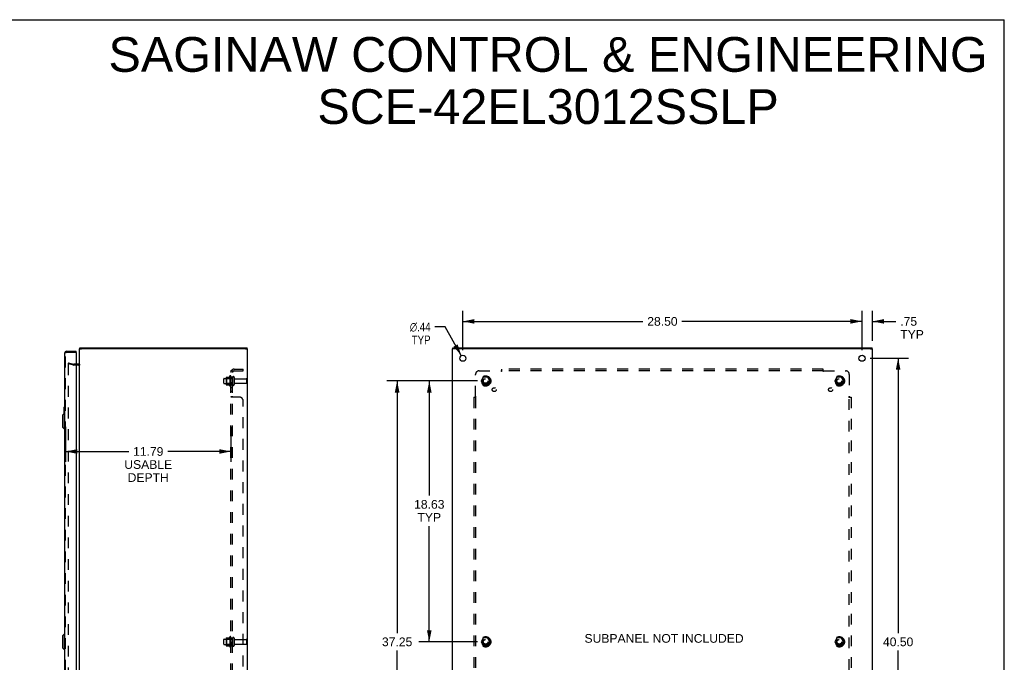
# Model space of a CAD drawing. Header units: inches. Extents: x 0 to 141, y 0 to 91.
# Tile 6 of 6: x 70 to 141, y 45 to 91. Entities that reach past the tile are written whole.
import ezdxf

# ---------------------------------------------------------------- set-up
doc = ezdxf.new("R2010")
doc.units = ezdxf.units.IN
doc.header["$LTSCALE"] = 7.733083
doc.header["$MEASUREMENT"] = 0
doc.linetypes.add('HIDDEN', pattern=[0.2, 0.1, -0.1])
doc.layers.get('0').update_dxf_attribs({"linetype": 'CONTINUOUS'})
for name, color, linetype in [('DEFAULT_2', 8, 'HIDDEN'), ('DIMENSIONS', 7, 'CONTINUOUS'), ('DOOR_ASSEMBLY', 7, 'CONTINUOUS'), ('SUBPANEL', 7, 'CONTINUOUS')]:
    doc.layers.add(name, color=color, linetype=linetype)
doc.styles.get("Standard").update_dxf_attribs({"font": 'arial.ttf'})
doc.styles.add('TEXTSTYLE_1', font='gdt', dxfattribs={"width": 0.8})
doc.dimstyles.new('DIMSTYLE_1', dxfattribs={"dimtxt": 0.620301, "dimasz": 0.827068, "dimexe": 0.09, "dimexo": 0.07, "dimgap": 0.0375, "dimtad": 0, "dimtih": 1, "dimtoh": 1, "dimzin": 4, "dimdsep": 46, "dimtxsty": 'Standard', "dimblk": '_FILLED', "dimblk1": '_FILLED', "dimblk2": '_FILLED', "dimcen": 0.09, "dimadec": 3, "dimazin": 1, "dimtfac": 1, "dimtdec": 3, "dimtofl": 0, "dimtmove": 0, "dimatfit": 3, "dimldrblk": '_FILLED', "dimfxl": 0, "dimtolj": 1, "dimtzin": 4, "dimarcsym": 0})
doc.dimstyles.new('DIMSTYLE_2', dxfattribs={"dimtxt": 0.620301, "dimasz": 0.827068, "dimexe": 0.09, "dimexo": 0.07, "dimgap": 0.09, "dimtad": 0, "dimtih": 1, "dimtoh": 1, "dimzin": 4, "dimdsep": 46, "dimtxsty": 'Standard', "dimblk": '_FILLED', "dimblk1": '_FILLED', "dimblk2": '_FILLED', "dimcen": 0.09, "dimadec": 3, "dimazin": 1, "dimtfac": 1, "dimtdec": 3, "dimtofl": 0, "dimtmove": 0, "dimatfit": 1, "dimldrblk": '_FILLED', "dimfxl": 0, "dimtolj": 1, "dimtzin": 4, "dimarcsym": 0})

# ---------------------------------------------------------------- blocks, each defined once
blk = doc.blocks.new('_FILLED')
at = {"color": 0, "linetype": 'ByBlock'}
blk.add_solid([(0, 0), (-1, 0.2), (-1, -0.2)], dxfattribs=at)
blk = doc.blocks.new('*D6')
at = {"layer": 'DIMENSIONS', "color": 2, "linetype": 'Continuous'}
for p, q in [((73.582, 61.903), (73.582, 59.403)), ((85.375, 61.903), (85.375, 59.403)), ((73.582, 60.148), (78.084, 60.148)), ((85.375, 60.148), (80.872, 60.148))]:
    blk.add_line(p, q, dxfattribs=at)
at = {"layer": 'DIMENSIONS', "color": 2, "linetype": 'Continuous', "xscale": 0.8270676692, "yscale": 0.8270676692, "zscale": 0.8270676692, "rotation": 180}
blk.add_blockref('_FILLED', (73.582, 60.148), dxfattribs=at)
at = {"layer": 'DIMENSIONS', "color": 2, "linetype": 'Continuous', "xscale": 0.8270676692, "yscale": 0.8270676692, "zscale": 0.8270676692}
blk.add_blockref('_FILLED', (85.375, 60.148), dxfattribs=at)
at = {"layer": 'DIMENSIONS', "color": 2, "linetype": 'Continuous', "insert": (79.478, 60.458), "char_height": 0.6203, "width": 3.41281, "attachment_point": 2, "line_spacing_factor": 0.9}
blk.add_mtext('11.79\\PUSABLE\\PDEPTH', dxfattribs=at)
blk = doc.blocks.new('*D7')
at = {"layer": 'DIMENSIONS', "color": 2, "linetype": 'Continuous'}
for p, q in [((131.02, 66.807), (133.765, 66.807)), ((133.021, 66.807), (133.021, 47.177)), ((133.021, 26.307), (133.021, 45.937)), ((131.02, 26.307), (133.765, 26.307))]:
    blk.add_line(p, q, dxfattribs=at)
at = {"layer": 'DIMENSIONS', "color": 2, "linetype": 'Continuous', "xscale": 0.8270676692, "yscale": 0.8270676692, "zscale": 0.8270676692}
for p, rotation in [((133.021, 66.807), 90), ((133.021, 26.307), 270)]:
    blk.add_blockref('_FILLED', p, dxfattribs=dict(at, rotation=rotation))
at = {"layer": 'DIMENSIONS', "color": 2, "linetype": 'Continuous', "insert": (133.021, 46.867), "char_height": 0.6203, "width": 2.16759, "attachment_point": 2, "line_spacing_factor": 0.9}
blk.add_mtext('40.50', dxfattribs=at)
blk = doc.blocks.new('*D8')
at = {"layer": 'DIMENSIONS', "color": 2, "linetype": 'Continuous'}
for p, q in [((101.941, 67.386), (101.941, 70.181)), ((130.441, 67.386), (130.441, 70.181)), ((101.941, 69.437), (114.797, 69.437)), ((130.441, 69.437), (117.585, 69.437))]:
    blk.add_line(p, q, dxfattribs=at)
at = {"layer": 'DIMENSIONS', "color": 2, "linetype": 'Continuous', "xscale": 0.8270676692, "yscale": 0.8270676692, "zscale": 0.8270676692, "rotation": 180}
blk.add_blockref('_FILLED', (101.941, 69.437), dxfattribs=at)
at = {"layer": 'DIMENSIONS', "color": 2, "linetype": 'Continuous', "xscale": 0.8270676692, "yscale": 0.8270676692, "zscale": 0.8270676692}
blk.add_blockref('_FILLED', (130.441, 69.437), dxfattribs=at)
at = {"layer": 'DIMENSIONS', "color": 2, "linetype": 'Continuous', "insert": (116.191, 69.747), "char_height": 0.6203, "width": 2.16759, "attachment_point": 2, "line_spacing_factor": 0.9}
blk.add_mtext('28.50', dxfattribs=at)
blk = doc.blocks.new('*D9')
at = {"layer": 'DIMENSIONS', "color": 2, "linetype": 'Continuous'}
for p, q in [((100.671, 69.045), (99.948, 69.045)), ((101.833, 66.997), (100.671, 69.045))]:
    blk.add_line(p, q, dxfattribs=at)
at = {"layer": 'DIMENSIONS', "color": 2, "linetype": 'Continuous', "xscale": 0.8270676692, "yscale": 0.8270676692, "zscale": 0.8270676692, "rotation": 299.5626086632}
blk.add_blockref('_FILLED', (101.833, 66.997), dxfattribs=at)
at = {"layer": 'DIMENSIONS', "color": 2, "linetype": 'Continuous', "insert": (99.638, 69.356), "char_height": 0.6203, "width": 2.03077, "attachment_point": 3, "line_spacing_factor": 0.9, "style": 'TEXTSTYLE_1'}
blk.add_mtext('{\\fgdt;n}\\fArial;.44\\PTYP', dxfattribs=at)
blk = doc.blocks.new('*D11')
at = {"layer": 'DIMENSIONS', "color": 2, "linetype": 'Continuous'}
for p, q in [((130.441, 67.386), (130.441, 70.181)), ((131.191, 68.06), (131.191, 70.181)), ((130.441, 69.437), (128.787, 69.437)), ((131.191, 69.437), (132.862, 69.437))]:
    blk.add_line(p, q, dxfattribs=at)
at = {"layer": 'DIMENSIONS', "color": 2, "linetype": 'Continuous', "xscale": 0.8270676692, "yscale": 0.8270676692, "zscale": 0.8270676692}
blk.add_blockref('_FILLED', (130.441, 69.437), dxfattribs=at)
at = {"layer": 'DIMENSIONS', "color": 2, "linetype": 'Continuous', "xscale": 0.8270676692, "yscale": 0.8270676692, "zscale": 0.8270676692, "rotation": 180}
blk.add_blockref('_FILLED', (131.191, 69.437), dxfattribs=at)
at = {"layer": 'DIMENSIONS', "color": 2, "linetype": 'Continuous', "insert": (133.172, 69.747), "char_height": 0.6203, "width": 1.68104, "attachment_point": 1, "line_spacing_factor": 0.9}
blk.add_mtext('.75\\PTYP', dxfattribs=at)
blk = doc.blocks.new('*D12')
at = {"layer": 'DIMENSIONS', "color": 2, "linetype": 'Continuous'}
for p, q in [((102.987, 65.182), (98.801, 65.182)), ((99.545, 65.182), (99.545, 56.994)), ((99.545, 46.557), (99.545, 54.823)), ((102.987, 46.557), (98.801, 46.557))]:
    blk.add_line(p, q, dxfattribs=at)
at = {"layer": 'DIMENSIONS', "color": 2, "linetype": 'Continuous', "xscale": 0.8270676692, "yscale": 0.8270676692, "zscale": 0.8270676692}
for p, rotation in [((99.545, 65.182), 90), ((99.545, 46.557), 270)]:
    blk.add_blockref('_FILLED', p, dxfattribs=dict(at, rotation=rotation))
at = {"layer": 'DIMENSIONS', "color": 2, "linetype": 'Continuous', "insert": (99.545, 56.683), "char_height": 0.6203, "width": 2.16759, "attachment_point": 2, "line_spacing_factor": 0.9}
blk.add_mtext('18.63\\PTYP', dxfattribs=at)
blk = doc.blocks.new('*D13')
at = {"layer": 'DIMENSIONS', "color": 2, "linetype": 'Continuous'}
for p, q in [((102.987, 65.182), (96.506, 65.182)), ((97.25, 65.182), (97.25, 47.177)), ((97.25, 27.932), (97.25, 45.937)), ((102.987, 27.932), (96.506, 27.932))]:
    blk.add_line(p, q, dxfattribs=at)
at = {"layer": 'DIMENSIONS', "color": 2, "linetype": 'Continuous', "xscale": 0.8270676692, "yscale": 0.8270676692, "zscale": 0.8270676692}
for p, rotation in [((97.25, 65.182), 90), ((97.25, 27.932), 270)]:
    blk.add_blockref('_FILLED', p, dxfattribs=dict(at, rotation=rotation))
at = {"layer": 'DIMENSIONS', "color": 2, "linetype": 'Continuous', "insert": (97.25, 46.867), "char_height": 0.6203, "width": 2.16759, "attachment_point": 2, "line_spacing_factor": 0.9}
blk.add_mtext('37.25', dxfattribs=at)

msp = doc.modelspace()

# ---------------------------------------------------------------- linework, layer by layer
at = {"color": 7, "linetype": 'Continuous'}
for p, q in [((0, 90.977), (140.602, 90.977)), ((140.602, 0), (140.602, 90.977)), ((74.595, 67.482), (74.595, 67.557)), ((86.545, 67.482), (86.545, 67.557)), ((101.216, 67.482), (101.216, 67.557)), ((131.166, 67.482), (131.166, 67.557)), ((74.575, 67.482), (74.72, 67.482)), ((86.427, 67.482), (86.575, 67.482)), ((101.341, 67.482), (101.191, 67.482)), ((131.041, 67.482), (131.191, 67.482))]:
    msp.add_line(p, q, dxfattribs=at)
at = {"color": 3, "linetype": 'Continuous'}
for p, q in [((74.595, 67.557), (86.545, 67.557)), ((101.216, 67.557), (131.166, 67.557)), ((74.575, 25.632), (74.575, 67.482)), ((86.42, 67.482), (74.73, 67.482)), ((86.575, 25.632), (86.575, 67.482)), ((101.191, 25.632), (101.191, 67.482)), ((131.036, 67.482), (101.346, 67.482)), ((131.191, 25.632), (131.191, 67.482)), ((74.505, 66.382), (74.332, 66.382))]:
    msp.add_line(p, q, dxfattribs=at)
for centre in [(101.941, 66.807), (130.441, 66.807)]:
    msp.add_circle(centre, 0.219, dxfattribs=at)
msp.add_arc((74.505, 66.452), 0.07, 270, 360, dxfattribs=at)
at = {"layer": 'DEFAULT_2', "color": 8, "linetype": 'HIDDEN'}
for p, q in [((73.782, 66.486), (73.762, 66.414)), ((74.147, 66.311), (73.762, 66.414)), ((73.763, 66.383), (73.762, 66.381)), ((73.762, 66.381), (73.762, 26.733)), ((73.782, 66.401), (73.781, 66.401)), ((73.782, 66.486), (74.166, 66.383)), ((74.332, 66.382), (74.176, 66.382)), ((74.505, 66.307), (74.176, 66.307)), ((85.039, 65.438), (85.039, 64.926)), ((85.059, 65.366), (85.039, 65.386)), ((85.049, 65.46), (85.277, 65.46)), ((85.305, 65.538), (85.305, 64.826)), ((85.355, 65.366), (85.375, 65.386)), ((85.375, 65.516), (85.375, 64.848)), ((85.5, 65.44), (85.5, 64.925)), ((85.61, 65.44), (85.61, 64.925)), ((103.403, 65.455), (103.248, 65.187)), ((103.72, 65.46), (103.412, 65.46)), ((103.884, 65.187), (103.729, 65.455)), ((128.653, 65.455), (128.498, 65.187)), ((128.97, 65.46), (128.662, 65.46)), ((129.134, 65.187), (128.979, 65.455)), ((84.875, 65.025), (84.875, 65.34)), ((84.905, 65.37), (85.5, 65.37)), ((84.905, 64.995), (85.5, 64.995)), ((85.059, 64.999), (85.039, 64.979)), ((85.049, 64.905), (85.277, 64.905)), ((85.059, 65.366), (85.059, 64.999)), ((85.355, 65.366), (85.059, 65.366)), ((85.355, 64.999), (85.059, 64.999)), ((85.355, 65.366), (85.355, 64.999)), ((85.355, 64.999), (85.375, 64.979)), ((85.672, 65.347), (86.47, 65.347)), ((85.672, 65.017), (86.47, 65.017)), ((86.5, 65.317), (86.5, 65.047)), ((103.248, 65.177), (103.403, 64.91)), ((103.72, 64.905), (103.412, 64.905)), ((103.729, 64.91), (103.884, 65.177)), ((128.498, 65.177), (128.653, 64.91)), ((128.97, 64.905), (128.662, 64.905)), ((128.979, 64.91), (129.134, 65.177)), ((84.875, 46.4), (84.875, 46.715)), ((84.905, 46.745), (85.5, 46.745)), ((85.039, 46.813), (85.039, 46.301)), ((85.059, 46.741), (85.039, 46.761)), ((85.049, 46.835), (85.277, 46.835)), ((85.355, 46.741), (85.059, 46.741)), ((85.059, 46.741), (85.059, 46.374)), ((85.305, 46.913), (85.305, 46.201)), ((85.355, 46.741), (85.375, 46.761)), ((85.355, 46.741), (85.355, 46.374)), ((85.375, 46.891), (85.375, 46.223)), ((85.5, 46.815), (85.5, 46.3)), ((85.61, 46.815), (85.61, 46.3)), ((85.672, 46.722), (86.47, 46.722)), ((86.5, 46.692), (86.5, 46.422)), ((103.403, 46.83), (103.248, 46.562)), ((103.248, 46.552), (103.403, 46.285)), ((103.72, 46.835), (103.412, 46.835)), ((103.884, 46.562), (103.729, 46.83)), ((103.729, 46.285), (103.884, 46.552)), ((128.653, 46.83), (128.498, 46.562)), ((128.498, 46.552), (128.653, 46.285)), ((128.97, 46.835), (128.662, 46.835)), ((129.134, 46.562), (128.979, 46.83)), ((128.979, 46.285), (129.134, 46.552)), ((84.905, 46.37), (85.5, 46.37)), ((85.059, 46.374), (85.039, 46.354)), ((85.049, 46.28), (85.277, 46.28)), ((85.355, 46.374), (85.059, 46.374)), ((85.355, 46.374), (85.375, 46.354)), ((85.672, 46.392), (86.47, 46.392)), ((103.72, 46.28), (103.412, 46.28)), ((128.97, 46.28), (128.662, 46.28))]:
    msp.add_line(p, q, dxfattribs=at)
for points in [[(73.781, 66.401), (73.779, 66.401), (73.777, 66.401), (73.775, 66.4), (73.773, 66.399), (73.771, 66.398), (73.77, 66.397), (73.768, 66.396), (73.767, 66.394), (73.766, 66.393), (73.765, 66.391), (73.764, 66.389), (73.763, 66.387), (73.763, 66.385), (73.763, 66.383)], [(73.786, 66.401), (73.785, 66.401), (73.783, 66.401), (73.782, 66.401)]]:
    msp.add_lwpolyline(points, dxfattribs=at)
for centre, radius in [((103.566, 65.182), 0.372), ((103.566, 65.182), 0.356), ((103.566, 65.182), 0.312), ((103.566, 65.182), 0.204), ((128.816, 65.182), 0.372), ((128.816, 65.182), 0.356), ((128.816, 65.182), 0.312), ((128.816, 65.182), 0.204), ((103.566, 65.182), 0.188), ((103.566, 65.182), 0.183), ((103.566, 65.182), 0.165), ((128.816, 65.182), 0.188), ((128.816, 65.182), 0.183), ((128.816, 65.182), 0.165), ((103.566, 46.557), 0.372), ((103.566, 46.557), 0.356), ((103.566, 46.557), 0.312), ((103.566, 46.557), 0.204), ((103.566, 46.557), 0.188), ((103.566, 46.557), 0.183), ((103.566, 46.557), 0.165), ((128.816, 46.557), 0.372), ((128.816, 46.557), 0.356), ((128.816, 46.557), 0.312), ((128.816, 46.557), 0.204), ((128.816, 46.557), 0.188), ((128.816, 46.557), 0.183), ((128.816, 46.557), 0.165)]:
    msp.add_circle(centre, radius, dxfattribs=at)
for centre, radius, start, end in [((74.176, 66.422), 0.115, 255, 270), ((74.176, 66.422), 0.04, 255, 270), ((74.505, 66.452), 0.145, 270, 317.01419), ((85.049, 65.45), 0.01, 90, 174.80617), ((85.18, 65.438), 0.141, 174.79195, 180), ((85.258, 65.47), 0.01, 270, 336.03207), ((85.905, 65.182), 0.698, 149.33687, 156.03207), ((85.337, 65.516), 0.0384, 0, 145.55034), ((85.555, 65.44), 0.055, 0, 180), ((85.672, 65.41), 0.0625, 180, 270), ((103.412, 65.45), 0.01, 90.01235, 149.98915), ((103.72, 65.45), 0.01, 30.01204, 89.98872), ((128.662, 65.45), 0.01, 90.01235, 149.98915), ((128.97, 65.45), 0.01, 30.01204, 89.98872), ((84.905, 65.34), 0.03, 90, 180), ((84.905, 65.025), 0.03, 180, 270), ((85.18, 64.926), 0.141, 180, 185.20805), ((85.049, 64.915), 0.01, 185.19383, 270), ((85.258, 64.895), 0.01, 23.96793, 90), ((85.905, 65.182), 0.698, 203.96793, 210.66313), ((85.337, 64.848), 0.0384, 214.44966, 360), ((85.555, 64.925), 0.055, 180, 360), ((85.672, 64.955), 0.0625, 90, 180), ((86.47, 65.317), 0.03, 0, 90), ((86.47, 65.047), 0.03, 270, 360), ((103.257, 65.182), 0.01, 150.01268, 209.98829), ((103.412, 64.915), 0.01, 210.01204, 269.98872), ((103.72, 64.915), 0.01, 270.01235, 329.98915), ((103.875, 65.182), 0.01, 330.01268, 29.98829), ((128.507, 65.182), 0.01, 150.01268, 209.98829), ((128.662, 64.915), 0.01, 210.01204, 269.98872), ((128.97, 64.915), 0.01, 270.01235, 329.98915), ((129.125, 65.182), 0.01, 330.01268, 29.98829), ((84.905, 46.715), 0.03, 90, 180), ((84.905, 46.4), 0.03, 180, 270), ((85.049, 46.825), 0.01, 90, 174.80617), ((85.18, 46.813), 0.141, 174.79195, 180), ((85.258, 46.845), 0.01, 270, 336.03207), ((85.905, 46.557), 0.698, 149.33687, 156.03207), ((85.337, 46.891), 0.0384, 0, 145.55034), ((85.555, 46.815), 0.055, 0, 180), ((85.672, 46.785), 0.0625, 180, 270), ((86.47, 46.692), 0.03, 0, 90), ((86.47, 46.422), 0.03, 270, 360), ((103.257, 46.557), 0.01, 150.01268, 209.98829), ((103.412, 46.825), 0.01, 90.01235, 149.98915), ((103.72, 46.825), 0.01, 30.01204, 89.98872), ((103.875, 46.557), 0.01, 330.01268, 29.98829), ((128.507, 46.557), 0.01, 150.01268, 209.98829), ((128.662, 46.825), 0.01, 90.01235, 149.98915), ((128.97, 46.825), 0.01, 30.01204, 89.98872), ((129.125, 46.557), 0.01, 330.01268, 29.98829), ((85.18, 46.301), 0.141, 180, 185.20805), ((85.049, 46.29), 0.01, 185.19383, 270), ((85.258, 46.27), 0.01, 23.96793, 90), ((85.905, 46.557), 0.698, 203.96793, 210.66313), ((85.337, 46.223), 0.0384, 214.44966, 360), ((85.555, 46.3), 0.055, 180, 360), ((85.672, 46.33), 0.0625, 90, 180), ((103.412, 46.29), 0.01, 210.01204, 269.98872), ((103.72, 46.29), 0.01, 270.01235, 329.98915), ((128.662, 46.29), 0.01, 210.01204, 269.98872), ((128.97, 46.29), 0.01, 270.01235, 329.98915)]:
    msp.add_arc(centre, radius, start, end, dxfattribs=at)
at = {"layer": 'DOOR_ASSEMBLY', "color": 3, "linetype": 'Continuous'}
for p, q in [((73.507, 67.172), (73.507, 25.942)), ((73.642, 67.307), (74.332, 67.307)), ((74.332, 67.217), (74.332, 25.897))]:
    msp.add_line(p, q, dxfattribs=at)
at = {"layer": 'DOOR_ASSEMBLY', "color": 8, "linetype": 'HIDDEN'}
for p, q in [((73.582, 25.942), (73.582, 67.172)), ((73.642, 67.232), (74.317, 67.232))]:
    msp.add_line(p, q, dxfattribs=at)
at = {"layer": 'DOOR_ASSEMBLY', "color": 7, "linetype": 'Continuous'}
for p, q in [((74.332, 67.232), (74.317, 67.232)), ((74.332, 67.232), (74.332, 67.307)), ((73.447, 63.292), (73.447, 62.837)), ((73.462, 63.307), (73.507, 63.307)), ((73.349, 62.74), (73.468, 62.858)), ((73.349, 62.74), (73.349, 61.873)), ((73.468, 62.858), (73.468, 61.755)), ((73.468, 62.858), (73.507, 62.858)), ((73.494, 63.207), (73.494, 62.858)), ((73.349, 61.873), (73.468, 61.755)), ((73.468, 61.755), (73.507, 61.755)), ((73.349, 46.99), (73.468, 47.108)), ((73.468, 47.108), (73.468, 46.005)), ((73.468, 47.108), (73.507, 47.108)), ((73.349, 46.99), (73.349, 46.123)), ((73.349, 46.123), (73.468, 46.005)), ((73.468, 46.005), (73.507, 46.005))]:
    msp.add_line(p, q, dxfattribs=at)
msp.add_lwpolyline([(73.492, 63.243), (73.492, 63.238), (73.493, 63.232), (73.493, 63.226), (73.493, 63.22), (73.494, 63.213), (73.494, 63.207)], dxfattribs=at)
at = {"layer": 'DOOR_ASSEMBLY', "color": 3, "linetype": 'Continuous'}
for centre, radius, start, end in [((73.642, 67.172), 0.135, 90, 180), ((74.317, 67.217), 0.015, 0, 90)]:
    msp.add_arc(centre, radius, start, end, dxfattribs=at)
at = {"layer": 'DOOR_ASSEMBLY', "color": 8, "linetype": 'HIDDEN'}
msp.add_arc((73.642, 67.172), 0.06, 90, 180, dxfattribs=at)
at = {"layer": 'DOOR_ASSEMBLY', "color": 7, "linetype": 'Continuous'}
for centre, start, end in [((73.462, 63.292), 90, 180), ((73.492, 63.292), 0, 90)]:
    msp.add_arc(centre, 0.015, start, end, dxfattribs=at)
at = {"layer": 'SUBPANEL', "color": 8, "linetype": 'HIDDEN'}
for p, q in [((85.375, 27.213), (85.375, 65.901)), ((85.5, 65.901), (85.375, 65.901)), ((85.5, 65.432), (85.375, 65.432)), ((85.429, 65.939), (85.525, 65.86)), ((85.449, 65.899), (85.451, 65.899)), ((85.451, 65.899), (85.452, 65.899)), ((85.452, 65.899), (85.453, 65.898)), ((85.453, 65.898), (85.454, 65.898)), ((85.454, 65.898), (85.456, 65.898)), ((85.456, 65.898), (85.457, 65.897)), ((85.457, 65.897), (85.458, 65.897)), ((85.458, 65.897), (85.46, 65.897)), ((85.46, 65.897), (85.461, 65.896)), ((85.461, 65.896), (85.463, 65.896)), ((85.463, 65.896), (85.464, 65.895)), ((85.464, 65.895), (85.465, 65.895)), ((85.465, 65.895), (85.467, 65.894)), ((85.467, 65.894), (85.468, 65.894)), ((85.468, 65.894), (85.47, 65.893)), ((85.47, 65.893), (85.472, 65.893)), ((85.472, 65.893), (85.473, 65.892)), ((85.487, 65.887), (85.488, 65.886)), ((85.488, 65.886), (85.49, 65.886)), ((85.5, 27.213), (85.5, 65.901)), ((85.5, 65.88), (85.5, 65.881)), ((85.612, 66.026), (86.25, 66.026)), ((85.612, 65.901), (86.25, 65.901)), ((86.25, 65.901), (86.25, 66.026)), ((102.847, 64.061), (102.847, 65.651)), ((103.097, 65.901), (104.687, 65.901)), ((104.7, 65.881), (104.696, 65.887)), ((104.701, 65.915), (104.697, 65.912)), ((104.705, 65.919), (104.701, 65.915)), ((104.722, 65.86), (104.722, 66.026)), ((127.66, 66.026), (104.722, 66.026)), ((127.66, 65.901), (104.722, 65.901)), ((127.66, 65.86), (127.66, 66.026)), ((127.695, 65.901), (129.285, 65.901)), ((129.535, 65.651), (129.535, 64.061)), ((85.5, 64.932), (85.375, 64.932)), ((85.5, 64.704), (85.375, 64.704)), ((85.5, 64.423), (85.375, 64.423)), ((85.5, 64.061), (85.375, 64.061)), ((86, 64.026), (85.429, 64.026)), ((85.523, 64.038), (85.522, 64.039)), ((85.525, 64.033), (85.525, 64.035)), ((85.526, 64.03), (85.526, 64.032)), ((102.722, 64.026), (102.722, 29.088)), ((102.722, 64.026), (102.888, 64.026)), ((102.847, 64.026), (102.847, 29.088)), ((129.494, 64.026), (129.66, 64.026)), ((129.515, 64.048), (129.521, 64.052)), ((129.535, 29.088), (129.535, 64.026)), ((129.549, 64.047), (129.546, 64.051)), ((129.553, 64.043), (129.549, 64.047)), ((129.66, 64.026), (129.66, 29.088)), ((86.25, 29.338), (86.25, 63.776)), ((85.5, 46.807), (85.375, 46.807)), ((85.5, 46.307), (85.375, 46.307))]:
    msp.add_line(p, q, dxfattribs=at)
for points in [[(85.397, 65.921), (85.394, 65.919), (85.391, 65.918), (85.388, 65.917), (85.386, 65.915), (85.383, 65.914), (85.381, 65.912), (85.379, 65.91), (85.378, 65.908), (85.376, 65.907), (85.376, 65.905), (85.375, 65.903), (85.375, 65.902), (85.375, 65.901)], [(85.429, 65.939), (85.427, 65.937), (85.425, 65.935), (85.423, 65.934), (85.42, 65.932), (85.417, 65.93), (85.414, 65.928), (85.411, 65.927), (85.407, 65.925), (85.404, 65.924), (85.397, 65.921)], [(85.443, 65.901), (85.443, 65.901), (85.442, 65.901), (85.442, 65.901), (85.441, 65.901), (85.441, 65.901), (85.441, 65.901), (85.44, 65.901), (85.44, 65.901), (85.44, 65.901)], [(85.44, 65.901), (85.44, 65.901), (85.44, 65.901), (85.44, 65.901), (85.44, 65.901), (85.441, 65.901), (85.441, 65.901), (85.441, 65.901), (85.442, 65.901), (85.442, 65.901), (85.443, 65.901), (85.443, 65.9), (85.444, 65.9), (85.444, 65.9), (85.445, 65.9), (85.445, 65.9), (85.446, 65.9), (85.447, 65.9), (85.447, 65.9), (85.448, 65.9), (85.448, 65.9), (85.449, 65.899), (85.449, 65.899)], [(85.473, 65.892), (85.475, 65.892), (85.476, 65.891), (85.477, 65.891), (85.477, 65.891), (85.478, 65.89), (85.479, 65.89), (85.48, 65.89), (85.481, 65.889), (85.482, 65.889), (85.483, 65.889), (85.483, 65.888), (85.484, 65.888), (85.485, 65.888), (85.486, 65.887), (85.487, 65.887)], [(85.49, 65.886), (85.491, 65.885), (85.492, 65.885), (85.492, 65.884), (85.493, 65.884), (85.494, 65.884), (85.494, 65.883), (85.495, 65.883), (85.496, 65.883), (85.496, 65.882), (85.497, 65.882), (85.497, 65.882), (85.498, 65.881), (85.499, 65.881), (85.499, 65.881), (85.5, 65.88), (85.5, 65.88), (85.501, 65.88), (85.501, 65.879), (85.502, 65.879), (85.502, 65.879), (85.503, 65.879), (85.503, 65.878), (85.503, 65.878), (85.504, 65.878)], [(85.515, 65.877), (85.513, 65.879), (85.511, 65.881), (85.509, 65.883), (85.507, 65.885), (85.506, 65.887), (85.504, 65.89), (85.503, 65.892), (85.502, 65.894), (85.501, 65.896), (85.5, 65.898), (85.5, 65.899), (85.5, 65.901)], [(85.504, 65.878), (85.504, 65.878), (85.504, 65.878), (85.504, 65.878), (85.504, 65.878), (85.504, 65.878), (85.504, 65.878), (85.503, 65.878), (85.503, 65.878), (85.503, 65.879), (85.502, 65.879), (85.502, 65.879), (85.502, 65.879), (85.501, 65.88), (85.501, 65.88), (85.5, 65.88)], [(85.525, 65.86), (85.526, 65.861), (85.526, 65.861), (85.526, 65.862), (85.526, 65.863), (85.525, 65.864), (85.525, 65.865), (85.524, 65.866), (85.523, 65.867), (85.522, 65.869), (85.521, 65.87), (85.519, 65.872), (85.518, 65.873), (85.515, 65.877)], [(104.697, 65.912), (104.696, 65.91), (104.694, 65.908), (104.692, 65.907), (104.691, 65.905), (104.689, 65.903), (104.688, 65.902), (104.687, 65.901)], [(104.696, 65.887), (104.695, 65.89), (104.693, 65.892), (104.692, 65.894), (104.691, 65.896), (104.689, 65.898), (104.688, 65.899), (104.687, 65.901)], [(104.722, 65.86), (104.721, 65.861), (104.719, 65.861), (104.718, 65.862), (104.716, 65.863), (104.715, 65.864), (104.713, 65.865), (104.712, 65.866), (104.71, 65.867), (104.709, 65.869), (104.708, 65.87), (104.706, 65.872), (104.705, 65.873), (104.704, 65.875), (104.703, 65.877), (104.701, 65.879), (104.7, 65.881)], [(104.722, 65.939), (104.721, 65.937), (104.719, 65.935), (104.718, 65.934), (104.717, 65.932), (104.715, 65.93), (104.714, 65.928), (104.712, 65.927), (104.711, 65.925), (104.709, 65.924), (104.708, 65.922), (104.707, 65.921), (104.705, 65.919)], [(127.66, 65.939), (127.661, 65.937), (127.663, 65.935), (127.664, 65.934), (127.665, 65.932), (127.667, 65.93), (127.668, 65.928), (127.67, 65.927), (127.671, 65.925), (127.673, 65.924), (127.674, 65.922), (127.675, 65.921), (127.677, 65.919), (127.68, 65.917)], [(127.66, 65.86), (127.661, 65.861), (127.663, 65.861), (127.664, 65.862), (127.666, 65.863), (127.667, 65.864), (127.669, 65.865), (127.67, 65.866), (127.672, 65.867), (127.673, 65.869), (127.674, 65.87), (127.676, 65.872), (127.677, 65.873), (127.678, 65.875), (127.679, 65.877), (127.681, 65.879), (127.682, 65.881), (127.686, 65.887)], [(127.68, 65.917), (127.683, 65.914), (127.684, 65.912), (127.686, 65.91), (127.688, 65.908), (127.69, 65.907), (127.691, 65.905), (127.693, 65.903), (127.694, 65.902), (127.695, 65.901)], [(127.686, 65.887), (127.687, 65.89), (127.688, 65.892), (127.69, 65.894), (127.691, 65.896), (127.693, 65.898), (127.694, 65.899), (127.695, 65.901)], [(85.375, 64.059), (85.375, 64.06), (85.375, 64.061)], [(85.386, 64.047), (85.383, 64.049), (85.381, 64.051), (85.379, 64.052), (85.378, 64.054), (85.376, 64.056), (85.376, 64.057), (85.375, 64.059), (85.375, 64.06), (85.375, 64.061)], [(85.401, 64.04), (85.397, 64.041), (85.394, 64.043), (85.391, 64.044), (85.388, 64.046), (85.386, 64.047), (85.383, 64.049), (85.381, 64.051)], [(85.429, 64.026), (85.427, 64.027), (85.425, 64.029), (85.423, 64.03), (85.42, 64.031), (85.417, 64.033), (85.414, 64.034), (85.411, 64.036), (85.401, 64.04)], [(85.429, 64.026), (85.427, 64.027), (85.425, 64.029), (85.423, 64.03), (85.42, 64.031)], [(85.507, 64.05), (85.506, 64.052), (85.504, 64.053), (85.503, 64.055), (85.502, 64.056), (85.501, 64.057), (85.5, 64.059), (85.5, 64.06), (85.5, 64.061)], [(85.501, 64.057), (85.5, 64.059), (85.5, 64.06)], [(85.521, 64.04), (85.519, 64.042), (85.518, 64.043), (85.516, 64.044), (85.515, 64.045), (85.513, 64.047), (85.511, 64.048), (85.509, 64.049), (85.507, 64.05), (85.506, 64.052), (85.504, 64.053), (85.503, 64.055), (85.502, 64.056)], [(85.525, 64.026), (85.526, 64.027), (85.526, 64.029), (85.526, 64.03), (85.526, 64.032), (85.525, 64.033), (85.525, 64.035), (85.524, 64.036), (85.523, 64.038), (85.522, 64.039), (85.521, 64.04), (85.519, 64.042), (85.518, 64.043), (85.516, 64.044)], [(85.525, 64.026), (85.526, 64.027), (85.526, 64.029)], [(102.809, 64.026), (102.811, 64.027), (102.813, 64.029), (102.814, 64.03), (102.816, 64.031), (102.818, 64.033), (102.82, 64.034), (102.821, 64.036), (102.823, 64.037), (102.824, 64.039), (102.826, 64.04), (102.827, 64.041), (102.829, 64.043), (102.831, 64.046)], [(102.831, 64.046), (102.834, 64.049), (102.836, 64.051), (102.838, 64.052), (102.84, 64.054), (102.841, 64.056), (102.843, 64.057), (102.845, 64.059), (102.846, 64.06), (102.847, 64.061)], [(102.861, 64.052), (102.858, 64.053), (102.856, 64.055), (102.854, 64.056), (102.852, 64.057), (102.85, 64.059), (102.849, 64.06), (102.847, 64.061)], [(102.888, 64.026), (102.887, 64.027), (102.887, 64.029), (102.886, 64.03), (102.885, 64.032), (102.884, 64.033), (102.883, 64.035), (102.882, 64.036), (102.881, 64.038), (102.879, 64.039), (102.878, 64.04), (102.876, 64.042), (102.875, 64.043), (102.873, 64.044), (102.871, 64.045), (102.869, 64.047), (102.867, 64.048), (102.861, 64.052)], [(129.494, 64.026), (129.494, 64.027), (129.495, 64.029), (129.496, 64.03), (129.497, 64.032), (129.498, 64.033), (129.499, 64.035), (129.5, 64.036), (129.501, 64.038), (129.503, 64.039), (129.504, 64.04), (129.506, 64.042), (129.507, 64.043), (129.509, 64.044), (129.511, 64.045), (129.513, 64.047), (129.515, 64.048)], [(129.521, 64.052), (129.524, 64.053), (129.526, 64.055), (129.528, 64.056), (129.53, 64.057), (129.532, 64.059), (129.533, 64.06), (129.535, 64.061)], [(129.546, 64.051), (129.544, 64.052), (129.542, 64.054), (129.541, 64.056), (129.539, 64.057), (129.537, 64.059), (129.536, 64.06), (129.535, 64.061)], [(129.573, 64.026), (129.571, 64.027), (129.569, 64.029), (129.568, 64.03), (129.566, 64.031), (129.564, 64.033), (129.562, 64.034), (129.561, 64.036), (129.559, 64.037), (129.558, 64.039), (129.556, 64.04), (129.555, 64.041), (129.553, 64.043)]]:
    msp.add_lwpolyline(points, dxfattribs=at)
for centre, radius in [((103.566, 65.182), 0.25), ((128.816, 65.182), 0.25), ((104.185, 64.563), 0.141), ((128.197, 64.563), 0.141), ((103.566, 46.557), 0.25), ((128.816, 46.557), 0.25)]:
    msp.add_circle(centre, radius, dxfattribs=at)
for centre, radius, start, end in [((85.612, 65.789), 0.237, 90, 180), ((85.612, 65.789), 0.112, 90, 180), ((103.097, 65.651), 0.25, 90, 180), ((129.285, 65.651), 0.25, 0, 90), ((86, 63.776), 0.25, 0, 90)]:
    msp.add_arc(centre, radius, start, end, dxfattribs=at)

# ---------------------------------------------------------------- texts
at = {"layer": 'DIMENSIONS', "color": 2, "linetype": 'Continuous', "attachment_point": 2, "line_spacing_factor": 0.9}
for s, insert, char_height, width in [('SAGINAW CONTROL & ENGINEERING\\PSCE-42EL3012SSLP', (108.028, 89.737), 2.4812, 62.66652), ('SUBPANEL NOT INCLUDED', (116.308, 47.113), 0.6203, 11.34297)]:
    msp.add_mtext(s, dxfattribs=dict(at, insert=insert, char_height=char_height, width=width))

# ---------------------------------------------------------------- dimensions: what is measured, and where the dimension line sits
at = {"layer": 'DIMENSIONS', "color": 2, "linetype": 'Continuous'}
dim = msp.add_linear_dim(base=(130.441, 69.437), p1=(101.941, 67.316), p2=(130.441, 67.316), dimstyle='DIMSTYLE_1', dxfattribs=at)
dim.commit()
dim.dimension.update_dxf_attribs({"geometry": '*D8', "text_midpoint": (116.183, 69.433), "dimtype": 160})
for base, p1, p2, angle, text, picture, middle in [((130.441, 69.437), (131.191, 67.99), (130.441, 67.316), 180, '<>\\PTYP', '*D11', (134.013, 68.972)), ((99.545285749, 46.557044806), (103.057032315, 65.182044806), (103.057032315, 46.557044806), 270, '<>\\PTYP', '*D12', (99.545285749, 55.908028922)), ((73.582, 60.148), (85.375, 61.973), (73.582, 61.973), 180, '<>\\PUSABLE\\PDEPTH', '*D6', (79.478, 59.217))]:
    dim = msp.add_linear_dim(base=base, p1=p1, p2=p2, angle=angle, text=text, dimstyle='DIMSTYLE_1', dxfattribs=at)
    dim.commit()
    dim.dimension.update_dxf_attribs({"geometry": picture, "text_midpoint": middle, "dimtype": 160})
dim = msp.add_diameter_dim_2p(p1=(101.833, 66.997), p2=(102.049, 66.617), text='%%c<>\\PTYP', dimstyle='DIMSTYLE_2', override={"dimpost": '<>'}, dxfattribs=at)
dim.commit()
dim.dimension.update_dxf_attribs({"geometry": '*D9', "text_midpoint": (98.622, 68.58), "dimtype": 163})
for base, p1, p2, angle, picture, middle in [((133.021, 66.807), (130.95, 26.307), (130.95, 66.807), 90, '*D7', (133.005, 46.554)), ((97.25, 27.932), (103.057, 65.182), (103.057, 27.932), 270, '*D13', (97.251, 46.554))]:
    dim = msp.add_linear_dim(base=base, p1=p1, p2=p2, angle=angle, dimstyle='DIMSTYLE_1', dxfattribs=at)
    dim.commit()
    dim.dimension.update_dxf_attribs({"geometry": picture, "text_midpoint": middle, "dimtype": 160})

doc.saveas('drawing.dxf')
